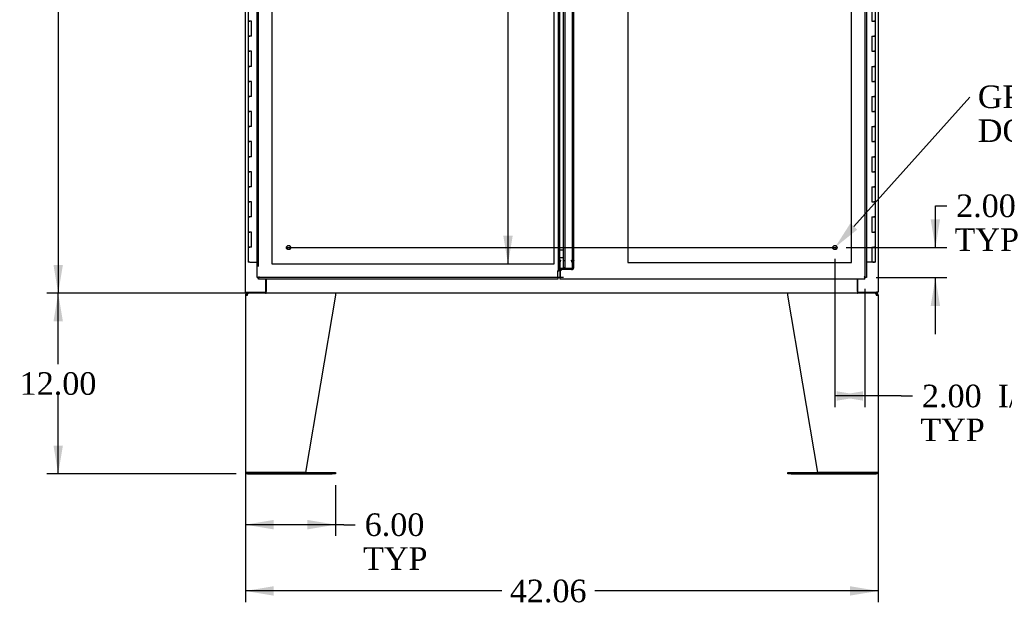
# Model space of a CAD drawing. Header units: inches. Extents: x 1 to 359, y -2 to 239.
# Tile 5 of 17: x 63 to 128, y 70 to 109. Entities that reach past the tile are written whole.
import ezdxf
from ezdxf import colors
from ezdxf.entities.mleader import LeaderData, LeaderLine
from ezdxf.enums import TextEntityAlignment as Align
from ezdxf.lldxf.tags import DXFTag
from ezdxf.math import Vec2, Vec3

# ---------------------------------------------------------------- set-up
doc = ezdxf.new("R2010")
doc.units = ezdxf.units.IN
doc.header["$MEASUREMENT"] = 0
for name, color, linetype in [('COM50799-1', 7, 'Continuous'), ('COM54578-50', 7, 'Continuous'), ('COM54928-1', 7, 'Continuous'), ('COM56694-1', 7, 'Continuous'), ('COM71160-1', 7, 'Continuous'), ('COM71161-1', 7, 'Continuous'), ('Default', 7, 'Continuous'), ('DV8_Default', 7, 'Continuous'), ('GSK11033', 7, 'Continuous'), ('STD21878', 7, 'Continuous')]:
    doc.layers.add(name, color=color, linetype=linetype)
doc.styles.add('SEACAD_Times_New_Roman', font='times.ttf')
tags = doc.linetypes.add('CENTER2', pattern=[1.125, 0.75, -0.125, 0.125, -0.125]).pattern_tags.tags
tags[10:11] = [DXFTag(74, 4), DXFTag(75, 0), DXFTag(340, '0'), DXFTag(46, 0.0), DXFTag(50, 0.0), DXFTag(44, 0.0), DXFTag(45, 0.0)]
tags[8:9] = [DXFTag(74, 4), DXFTag(75, 0), DXFTag(340, '0'), DXFTag(46, 0.0), DXFTag(50, 0.0), DXFTag(44, 0.0), DXFTag(45, 0.0)]
tags[6:7] = [DXFTag(74, 4), DXFTag(75, 0), DXFTag(340, '0'), DXFTag(46, 0.0), DXFTag(50, 0.0), DXFTag(44, 0.0), DXFTag(45, 0.0)]
tags[4:5] = [DXFTag(74, 4), DXFTag(75, 0), DXFTag(340, '0'), DXFTag(46, 0.0), DXFTag(50, 0.0), DXFTag(44, 0.0), DXFTag(45, 0.0)]
tags = doc.linetypes.add('HIDDEN2', pattern=[0.1875, 0.125, -0.0625]).pattern_tags.tags
tags[6:7] = [DXFTag(74, 4), DXFTag(75, 0), DXFTag(340, '0'), DXFTag(46, 0.0), DXFTag(50, 0.0), DXFTag(44, 0.0), DXFTag(45, 0.0)]
tags[4:5] = [DXFTag(74, 4), DXFTag(75, 0), DXFTag(340, '0'), DXFTag(46, 0.0), DXFTag(50, 0.0), DXFTag(44, 0.0), DXFTag(45, 0.0)]
doc.dimstyles.new('HAMMOND_(STH_-_300x200)', dxfattribs={"dimtxt": 1.5, "dimasz": 1.875, "dimexe": 0.75, "dimexo": 0.75, "dimgap": 0.375, "dimtad": 0, "dimtih": 1, "dimtoh": 1, "dimzin": 0, "dimdsep": 46, "dimtxsty": 'SEACAD_Times_New_Roman', "dimblk1": '_SE_FILLED', "dimblk2": '_SE_FILLED', "dimsah": 1, "dimcen": 0.75, "dimadec": 0, "dimazin": 0, "dimtfac": 0.8, "dimtofl": 0, "dimtmove": 0, "dimatfit": 3, "dimfxl": 0, "dimtolj": 1, "dimtzin": 0, "dimarcsym": 0})

# ---------------------------------------------------------------- blocks, each defined once
blk = doc.blocks.new('SEANNOT_GROUP3')
at = {"layer": 'Default', "color": 7, "linetype": 'CENTER2'}
blk.add_line((80.745, 93.594), (117.193, 93.594), dxfattribs=at)
blk = doc.blocks.new('SE7')
at = {"layer": 'COM50799-1', "color": 7, "linetype": 'Continuous'}
for p, q in [((78.719, 91.594), (78.719, 143.654)), ((98.844, 92.344), (98.844, 142.904)), ((78.861, 91.642), (78.814, 91.594)), ((78.862, 91.642), (78.861, 91.642)), ((78.862, 91.642), (78.862, 91.642)), ((78.862, 91.642), (78.862, 91.642)), ((78.862, 91.642), (78.862, 91.642)), ((98.701, 91.642), (98.701, 92.016)), ((98.701, 91.642), (98.701, 91.499)), ((78.719, 91.594), (78.775, 91.594)), ((78.814, 91.594), (78.775, 91.594)), ((78.814, 91.594), (78.814, 91.555)), ((78.814, 91.499), (78.814, 91.555)), ((98.701, 91.499), (78.814, 91.499))]:
    blk.add_line(p, q, dxfattribs=at)
at = {"layer": 'COM50799-1', "color": 7, "linetype": 'HIDDEN2'}
for p, q in [((78.814, 92.344), (78.814, 143.654)), ((98.749, 92.141), (98.749, 143.107)), ((99.673, 92.894), (99.673, 142.354)), ((99.768, 92.894), (99.768, 142.354)), ((98.749, 92.748), (98.844, 92.748)), ((98.844, 92.7), (98.749, 92.7)), ((98.892, 92.748), (98.844, 92.748)), ((98.844, 92.141), (98.844, 92.344)), ((98.864, 92.714), (98.892, 92.714)), ((98.864, 92.192), (98.864, 92.714)), ((98.864, 92.646), (98.892, 92.646)), ((98.892, 92.748), (98.892, 92.714)), ((98.892, 92.646), (98.892, 92.714)), ((99.625, 92.748), (99.659, 92.748)), ((99.625, 92.714), (99.625, 92.748)), ((99.625, 92.714), (99.625, 92.646)), ((99.659, 92.748), (99.726, 92.748)), ((99.659, 92.724), (99.726, 92.676)), ((99.768, 92.894), (99.673, 92.894)), ((99.673, 92.854), (99.673, 92.894)), ((99.768, 92.854), (99.673, 92.854)), ((99.673, 92.686), (99.673, 92.854)), ((99.673, 92.771), (99.768, 92.771)), ((99.673, 92.731), (99.768, 92.731)), ((99.768, 92.686), (99.673, 92.686)), ((99.673, 92.266), (99.673, 92.686)), ((99.768, 92.854), (99.768, 92.894)), ((99.768, 92.686), (99.768, 92.854)), ((99.768, 92.266), (99.768, 92.686)), ((98.749, 92.131), (98.749, 92.141)), ((99.625, 92.192), (98.864, 92.192)), ((98.864, 92.125), (98.864, 92.192)), ((99.625, 92.125), (98.864, 92.125)), ((99.659, 92.202), (99.726, 92.154)), ((99.673, 92.266), (99.768, 92.266)), ((98.701, 91.594), (78.814, 91.594))]:
    blk.add_line(p, q, dxfattribs=at)
at = {"layer": 'COM50799-1', "color": 7, "linetype": 'Continuous'}
for centre, start, end in [((79.343, 90.664), 116.23673, 121.43872), ((77.884, 92.124), 328.56128, 333.76327)]:
    blk.add_arc(centre, 1.09, start, end, dxfattribs=at)
at = {"layer": 'COM50799-1', "color": 7, "linetype": 'HIDDEN2'}
for centre, radius, start, end in [((98.701, 92.141), 0.048, 0, 19.05678), ((98.701, 92.141), 0.143, 352.05161, 0), ((99.516, 92.267), 0.158, 335.62507, 359.8409), ((99.592, 92.268), 0.177, 319.71218, 359.33324)]:
    blk.add_arc(centre, radius, start, end, dxfattribs=at)
for centre, major_axis, start_param, end_param in [((99.625, 92.748), (0.048, 0), 4.712389, 5.497787), ((99.625, 92.748), (0.143, 0), 4.712389, 5.497787), ((99.625, 92.226), (-0.048, 0), 1.570796, 2.356194), ((99.625, 92.226), (-0.143, 0), 1.570796, 2.356194)]:
    blk.add_ellipse(centre, major_axis=major_axis, ratio=0.707107, start_param=start_param, end_param=end_param, dxfattribs=at)
for points, degree, knots in [([(99.726, 92.748), (99.74, 92.751), (99.75, 92.755), (99.765, 92.763), (99.768, 92.767), (99.768, 92.771)], 3, [0, 0, 0, 0, 0.5, 0.5, 1, 1, 1, 1]), ([(99.768, 92.731), (99.768, 92.72), (99.765, 92.71), (99.75, 92.691), (99.74, 92.683), (99.726, 92.676)], 3, [0, 0, 0, 0, 0.5, 0.5, 1, 1, 1, 1]), ([(98.701, 92.016), (98.708, 92.028), (98.716, 92.039), (98.726, 92.057), (98.729, 92.063), (98.735, 92.074), (98.738, 92.08), (98.744, 92.098), (98.747, 92.109), (98.749, 92.127), (98.749, 92.133), (98.748, 92.144), (98.747, 92.15), (98.746, 92.156)], 3, [0, 0, 0, 0, 0.25, 0.25, 0.375, 0.375, 0.5, 0.5, 0.75, 0.75, 0.875, 0.875, 1, 1, 1, 1]), ([(98.842, 92.121), (98.83, 92.119), (98.821, 92.117), (98.816, 92.115), (98.811, 92.113), (98.807, 92.111), (98.746, 92.156)], 2, [0, 0, 0, 0.5, 0.5, 0.75, 0.75, 1, 1, 1])]:
    blk.add_open_spline(points, degree=degree, knots=knots, dxfattribs=at)
at = {"layer": 'COM50799-1', "color": 7, "linetype": 'Continuous'}
blk.add_open_spline([(98.701, 92.016), (98.718, 92.025), (98.735, 92.033), (98.767, 92.051), (98.782, 92.06), (98.808, 92.077), (98.818, 92.086), (98.835, 92.103), (98.84, 92.112), (98.842, 92.121)], degree=3, knots=[0, 0, 0, 0, 0.25, 0.25, 0.5, 0.5, 0.75, 0.75, 1, 1, 1, 1], dxfattribs=at)
at = {"layer": 'COM54578-50', "color": 7, "linetype": 'Continuous'}
for p, q in [((78.117, 109.624), (78.117, 108.624)), ((119.587, 109.624), (119.587, 108.624)), ((119.821, 108.624), (119.821, 109.624)), ((78.117, 108.624), (78.234, 108.624)), ((78.234, 108.624), (78.117, 108.624)), ((78.117, 108.624), (78.117, 107.624)), ((78.35, 108.624), (78.234, 108.624)), ((78.35, 107.624), (78.35, 108.624)), ((119.587, 108.624), (119.704, 108.624)), ((119.821, 108.624), (119.704, 108.624)), ((119.704, 108.624), (119.821, 108.624)), ((119.821, 107.624), (119.821, 108.624)), ((78.117, 107.624), (78.234, 107.624)), ((78.117, 107.624), (78.117, 106.624)), ((78.234, 107.624), (78.117, 107.624)), ((78.35, 107.624), (78.234, 107.624)), ((119.587, 107.624), (119.587, 106.624)), ((119.587, 107.624), (119.704, 107.624)), ((119.821, 107.624), (119.704, 107.624)), ((119.704, 107.624), (119.821, 107.624)), ((119.821, 106.624), (119.821, 107.624)), ((78.117, 106.624), (78.234, 106.624)), ((78.234, 106.624), (78.117, 106.624)), ((78.117, 106.624), (78.117, 105.624)), ((78.35, 106.624), (78.234, 106.624)), ((78.35, 105.624), (78.35, 106.624)), ((119.587, 106.624), (119.704, 106.624)), ((119.821, 106.624), (119.704, 106.624)), ((119.704, 106.624), (119.821, 106.624)), ((119.821, 105.624), (119.821, 106.624)), ((78.117, 105.624), (78.234, 105.624)), ((78.117, 105.624), (78.117, 104.624)), ((78.234, 105.624), (78.117, 105.624)), ((78.35, 105.624), (78.234, 105.624)), ((119.587, 105.624), (119.587, 104.624)), ((119.587, 105.624), (119.704, 105.624)), ((119.821, 105.624), (119.704, 105.624)), ((119.704, 105.624), (119.821, 105.624)), ((119.821, 104.624), (119.821, 105.624)), ((78.117, 104.624), (78.234, 104.624)), ((78.234, 104.624), (78.117, 104.624)), ((78.117, 104.624), (78.117, 103.624)), ((78.35, 104.624), (78.234, 104.624)), ((78.35, 103.624), (78.35, 104.624)), ((119.587, 104.624), (119.704, 104.624)), ((119.821, 104.624), (119.704, 104.624)), ((119.704, 104.624), (119.821, 104.624)), ((119.821, 103.624), (119.821, 104.624)), ((78.117, 103.624), (78.234, 103.624)), ((78.117, 103.624), (78.117, 102.624)), ((78.234, 103.624), (78.117, 103.624)), ((78.35, 103.624), (78.234, 103.624)), ((119.587, 103.624), (119.587, 102.624)), ((119.587, 103.624), (119.704, 103.624)), ((119.821, 103.624), (119.704, 103.624)), ((119.704, 103.624), (119.821, 103.624)), ((119.821, 102.624), (119.821, 103.624)), ((78.117, 102.624), (78.234, 102.624)), ((78.234, 102.624), (78.117, 102.624)), ((78.117, 102.624), (78.117, 101.624)), ((78.35, 102.624), (78.234, 102.624)), ((78.35, 101.624), (78.35, 102.624)), ((119.587, 102.624), (119.704, 102.624)), ((119.821, 102.624), (119.704, 102.624)), ((119.704, 102.624), (119.821, 102.624)), ((119.821, 101.624), (119.821, 102.624)), ((78.117, 101.624), (78.234, 101.624)), ((78.117, 101.624), (78.117, 100.624)), ((78.234, 101.624), (78.117, 101.624)), ((78.35, 101.624), (78.234, 101.624)), ((119.587, 101.624), (119.587, 100.624)), ((119.587, 101.624), (119.704, 101.624)), ((119.821, 101.624), (119.704, 101.624)), ((119.704, 101.624), (119.821, 101.624)), ((119.821, 100.624), (119.821, 101.624)), ((78.117, 100.624), (78.234, 100.624)), ((78.234, 100.624), (78.117, 100.624)), ((78.117, 100.624), (78.117, 99.624)), ((78.35, 100.624), (78.234, 100.624)), ((78.35, 99.624), (78.35, 100.624)), ((119.587, 100.624), (119.704, 100.624)), ((119.821, 100.624), (119.704, 100.624)), ((119.704, 100.624), (119.821, 100.624)), ((119.821, 99.624), (119.821, 100.624)), ((78.117, 99.624), (78.234, 99.624)), ((78.117, 99.624), (78.117, 98.624)), ((78.234, 99.624), (78.117, 99.624)), ((78.35, 99.624), (78.234, 99.624)), ((119.587, 99.624), (119.587, 98.624)), ((119.587, 99.624), (119.704, 99.624)), ((119.821, 99.624), (119.704, 99.624)), ((119.704, 99.624), (119.821, 99.624)), ((119.821, 98.624), (119.821, 99.624)), ((78.117, 98.624), (78.234, 98.624)), ((78.234, 98.624), (78.117, 98.624)), ((78.117, 98.624), (78.117, 97.624)), ((78.35, 98.624), (78.234, 98.624)), ((78.35, 97.624), (78.35, 98.624)), ((119.587, 98.624), (119.704, 98.624)), ((119.821, 98.624), (119.704, 98.624)), ((119.704, 98.624), (119.821, 98.624)), ((119.821, 97.624), (119.821, 98.624)), ((78.117, 97.624), (78.234, 97.624)), ((78.117, 97.624), (78.117, 96.624)), ((78.234, 97.624), (78.117, 97.624)), ((78.35, 97.624), (78.234, 97.624)), ((119.587, 97.624), (119.587, 96.624)), ((119.587, 97.624), (119.704, 97.624)), ((119.821, 97.624), (119.704, 97.624)), ((119.704, 97.624), (119.821, 97.624)), ((119.821, 96.624), (119.821, 97.624)), ((78.117, 96.624), (78.234, 96.624)), ((78.234, 96.624), (78.117, 96.624)), ((78.117, 96.624), (78.117, 95.624)), ((78.35, 96.624), (78.234, 96.624)), ((78.35, 95.624), (78.35, 96.624)), ((119.587, 96.624), (119.704, 96.624)), ((119.821, 96.624), (119.704, 96.624)), ((119.704, 96.624), (119.821, 96.624)), ((119.821, 95.624), (119.821, 96.624)), ((78.117, 95.624), (78.234, 95.624)), ((78.117, 95.624), (78.117, 94.624)), ((78.234, 95.624), (78.117, 95.624)), ((78.35, 95.624), (78.234, 95.624)), ((119.587, 95.624), (119.587, 94.624)), ((119.587, 95.624), (119.704, 95.624)), ((119.821, 95.624), (119.704, 95.624)), ((119.704, 95.624), (119.821, 95.624)), ((119.821, 94.624), (119.821, 95.624)), ((78.117, 94.624), (78.234, 94.624)), ((78.234, 94.624), (78.117, 94.624)), ((78.117, 94.624), (78.117, 93.624)), ((78.35, 94.624), (78.234, 94.624)), ((78.35, 93.624), (78.35, 94.624)), ((119.587, 94.624), (119.704, 94.624)), ((119.821, 94.624), (119.704, 94.624)), ((119.704, 94.624), (119.821, 94.624)), ((119.821, 93.624), (119.821, 94.624)), ((78.117, 93.624), (78.234, 93.624)), ((78.117, 93.624), (78.117, 92.624)), ((78.234, 93.624), (78.117, 93.624)), ((78.35, 93.624), (78.234, 93.624)), ((119.587, 93.624), (119.587, 92.624)), ((119.587, 93.624), (119.704, 93.624)), ((119.821, 93.624), (119.704, 93.624)), ((119.704, 93.624), (119.821, 93.624)), ((119.821, 92.624), (119.821, 93.624)), ((78.234, 92.624), (78.117, 92.624)), ((78.234, 92.624), (78.719, 92.624)), ((119.587, 92.624), (119.219, 92.624)), ((119.821, 92.624), (119.587, 92.624)), ((119.641, 92.589), (119.641, 92.615)), ((119.641, 92.615), (119.691, 92.615)), ((119.691, 92.589), (119.641, 92.589)), ((119.654, 92.624), (119.654, 92.615)), ((119.716, 92.615), (119.691, 92.615)), ((119.716, 92.589), (119.691, 92.589)), ((119.716, 92.615), (119.766, 92.615)), ((119.766, 92.589), (119.716, 92.589)), ((119.754, 92.615), (119.754, 92.624)), ((119.766, 92.615), (119.766, 92.589))]:
    blk.add_line(p, q, dxfattribs=at)
at = {"layer": 'COM54928-1', "color": 7, "linetype": 'Continuous'}
for p, q in [((77.938, 90.419), (77.938, 78.705)), ((77.938, 90.419), (78.081, 90.419)), ((78.042, 90.448), (77.967, 90.506)), ((78.081, 90.467), (78.081, 90.562)), ((78.081, 90.419), (78.081, 90.506)), ((78.081, 90.419), (78.081, 90.419)), ((83.938, 90.419), (81.937, 78.657)), ((83.938, 90.506), (83.938, 90.419)), ((114, 90.419), (114, 90.506)), ((116, 78.657), (114, 90.419)), ((119.857, 90.467), (119.857, 90.562)), ((119.857, 90.506), (119.857, 90.419)), ((119.857, 90.419), (120, 90.419)), ((119.857, 90.419), (119.857, 90.419)), ((119.895, 90.448), (119.97, 90.506)), ((120, 90.419), (120, 78.705)), ((78.081, 78.657), (77.946, 78.657)), ((77.946, 78.657), (78.081, 78.657)), ((81.937, 78.657), (78.081, 78.657)), ((78.081, 78.657), (83.717, 78.657)), ((78.081, 78.562), (83.717, 78.562)), ((83.717, 78.657), (83.937, 78.657)), ((83.937, 78.562), (83.717, 78.562)), ((83.937, 78.657), (83.937, 78.562)), ((114, 78.562), (114, 78.657)), ((114, 78.657), (114.22, 78.657)), ((114.22, 78.562), (114, 78.562)), ((114.22, 78.657), (119.857, 78.657)), ((114.22, 78.562), (119.857, 78.562)), ((119.857, 78.657), (116, 78.657)), ((119.857, 78.657), (119.992, 78.657)), ((119.992, 78.657), (119.857, 78.657))]:
    blk.add_line(p, q, dxfattribs=at)
for centre, radius, start, end in [((78.081, 90.419), 0.143, 142.41616, 180), ((78.081, 90.419), 0.143, 90, 142.41616), ((78.081, 90.419), 0.048, 142.41616, 180), ((78.081, 90.419), 0.048, 90.00014, 142.41602), ((119.857, 90.419), 0.143, 37.58384, 90), ((119.857, 90.419), 0.048, 37.58398, 89.99986), ((119.857, 90.419), 0.048, 0, 37.58384), ((119.857, 90.419), 0.143, 0, 37.58384), ((78.081, 78.705), 0.143, 180, 199.61294), ((78.081, 78.705), 0.143, 199.61294, 270), ((119.857, 78.705), 0.143, 270, 340.38706), ((119.857, 78.705), 0.143, 340.38706, 0)]:
    blk.add_arc(centre, radius, start, end, dxfattribs=at)
for centre, major_axis, start_param, end_param in [((78.081, 78.705), (0.143, 0), 3.141593, 3.483903), ((119.857, 78.705), (-0.143, 0), 2.799282, 3.141593)]:
    blk.add_ellipse(centre, major_axis=major_axis, ratio=0.99836, start_param=start_param, end_param=end_param, dxfattribs=at)
for points in [[(78.081, 90.506), (78.09, 90.523), (78.1, 90.537), (78.119, 90.556), (78.128, 90.562), (78.138, 90.562)], [(83.927, 90.562), (83.929, 90.562), (83.93, 90.556), (83.934, 90.537), (83.936, 90.523), (83.938, 90.506)], [(114, 90.506), (114.002, 90.523), (114.004, 90.537), (114.007, 90.556), (114.009, 90.562), (114.011, 90.562)], [(119.799, 90.562), (119.809, 90.562), (119.819, 90.556), (119.838, 90.537), (119.847, 90.523), (119.857, 90.506)]]:
    blk.add_open_spline(points, degree=3, knots=[0, 0, 0, 0, 0.5, 0.5, 1, 1, 1, 1], dxfattribs=at)
at = {"layer": 'COM56694-1', "color": 7, "linetype": 'Continuous'}
for p, q in [((119.219, 143.654), (119.219, 91.594)), ((99.094, 92.344), (99.094, 142.904)), ((98.987, 92.147), (98.862, 92.022)), ((98.862, 92.022), (98.862, 91.642)), ((98.862, 91.499), (98.862, 91.642)), ((99.237, 92.147), (98.987, 92.147)), ((119.076, 91.642), (119.076, 91.642)), ((119.076, 91.642), (119.076, 91.642)), ((119.076, 91.642), (119.076, 91.642)), ((119.076, 91.642), (119.076, 91.642)), ((119.076, 91.642), (119.076, 91.642)), ((119.087, 91.631), (119.124, 91.594)), ((119.124, 91.499), (98.862, 91.499)), ((119.124, 91.594), (119.163, 91.594)), ((119.124, 91.594), (119.124, 91.555)), ((119.124, 91.499), (119.124, 91.555)), ((119.219, 91.594), (119.163, 91.594))]:
    blk.add_line(p, q, dxfattribs=at)
at = {"layer": 'COM56694-1', "color": 7, "linetype": 'HIDDEN2'}
for p, q in [((99.189, 92.262), (99.189, 142.986)), ((119.124, 142.904), (119.124, 91.594)), ((99.189, 92.719), (99.094, 92.719)), ((99.094, 92.262), (99.094, 92.344)), ((99.094, 92.262), (99.189, 92.262)), ((99.093, 91.594), (98.862, 91.594))]:
    blk.add_line(p, q, dxfattribs=at)
at = {"layer": 'COM56694-1', "color": 7, "linetype": 'Continuous'}
for centre, start, end in [((118.594, 90.664), 58.56128, 63.76327), ((120.054, 92.124), 206.23673, 211.43872)]:
    blk.add_arc(centre, 1.09, start, end, dxfattribs=at)
blk.add_open_spline([(99.237, 92.147), (99.218, 92.157), (99.199, 92.166), (99.165, 92.185), (99.149, 92.195), (99.122, 92.214), (99.112, 92.224), (99.097, 92.243), (99.094, 92.252), (99.094, 92.262)], degree=3, knots=[0, 0, 0, 0, 0.25, 0.25, 0.5, 0.5, 0.75, 0.75, 1, 1, 1, 1], dxfattribs=at)
at = {"layer": 'COM56694-1', "color": 7, "linetype": 'HIDDEN2'}
blk.add_open_spline([(99.237, 92.147), (99.23, 92.157), (99.224, 92.166), (99.213, 92.185), (99.207, 92.195), (99.198, 92.214), (99.195, 92.224), (99.19, 92.243), (99.189, 92.252), (99.189, 92.262)], degree=3, knots=[0, 0, 0, 0, 0.25, 0.25, 0.5, 0.5, 0.75, 0.75, 1, 1, 1, 1], dxfattribs=at)
at = {"layer": 'COM71160-1', "color": 7, "linetype": 'Continuous'}
for p, q in [((77.938, 90.634), (77.938, 144.615)), ((120, 144.615), (120, 90.634)), ((79.283, 91.499), (79.283, 90.634)), ((118.655, 90.634), (118.655, 91.499)), ((77.938, 90.634), (78.046, 90.634)), ((78.046, 90.634), (79.283, 90.634)), ((118.655, 90.634), (119.892, 90.634)), ((120, 90.634), (119.892, 90.634))]:
    blk.add_line(p, q, dxfattribs=at)
at = {"layer": 'COM71161-1', "color": 7, "linetype": 'Continuous'}
for p, q in [((79.313, 91.499), (79.313, 90.67)), ((118.625, 90.67), (118.625, 91.499)), ((78.01, 90.634), (78.01, 90.562)), ((79.283, 90.562), (78.01, 90.562)), ((79.283, 90.634), (79.313, 90.634)), ((79.283, 90.634), (79.283, 90.562)), ((79.283, 90.562), (79.313, 90.562)), ((79.313, 90.562), (79.313, 90.67)), ((118.625, 90.562), (79.313, 90.562)), ((118.625, 90.67), (118.625, 90.562)), ((118.625, 90.634), (118.655, 90.634)), ((118.625, 90.562), (118.655, 90.562)), ((118.655, 90.634), (118.655, 90.562)), ((119.928, 90.562), (118.655, 90.562)), ((119.928, 90.634), (119.928, 90.562))]:
    blk.add_line(p, q, dxfattribs=at)
at = {"layer": 'DV8_Default', "color": 7, "linetype": 'HIDDEN2'}
for p, q in [((79.719, 92.499), (79.719, 142.749)), ((98.451, 142.749), (98.451, 92.499)), ((118.219, 92.594), (118.219, 142.749)), ((103.362, 115.872), (103.362, 92.594)), ((98.451, 92.499), (79.719, 92.499)), ((103.362, 92.594), (118.219, 92.594))]:
    blk.add_line(p, q, dxfattribs=at)
at = {"layer": 'GSK11033', "color": 7, "linetype": 'Continuous'}
for p, q in [((98.844, 93.448), (99.094, 93.448)), ((98.844, 92.94), (99.094, 92.94)), ((98.845, 92.344), (98.845, 91.594)), ((99.093, 92.147), (99.093, 92.344)), ((98.845, 91.594), (98.701, 91.594)), ((98.862, 91.594), (98.845, 91.594))]:
    blk.add_line(p, q, dxfattribs=at)
at = {"layer": 'STD21878', "color": 7, "linetype": 'HIDDEN2'}
for centre, radius in [((80.814, 93.594), 0.141), ((80.814, 93.594), 0.125), ((117.124, 93.594), 0.141), ((117.124, 93.594), 0.125)]:
    blk.add_circle(centre, radius, dxfattribs=at)
blk = doc.blocks.new('DMBLK2607')
at = {"layer": 'Default', "linetype": 'Continuous'}
for points in [[(65.186, 142.812), (65.811, 142.812), (65.499, 144.687)], [(65.186, 92.437), (65.499, 90.562), (65.811, 92.437)]]:
    blk.add_hatch(color=7, dxfattribs=at).paths.add_polyline_path(points)
at = {"layer": 'Default', "color": 7, "linetype": 'Continuous'}
for p, q in [((78.563, 144.687), (64.749, 144.687)), ((65.499, 144.687), (65.499, 118.899)), ((65.499, 116.874), (65.499, 90.562)), ((78.563, 90.562), (64.749, 90.562))]:
    blk.add_line(p, q, dxfattribs=at)
at = {"layer": 'Default', "color": 7, "linetype": 'Continuous', "style": 'SEACAD_Times_New_Roman'}
blk.add_text('54.13', height=1.5, dxfattribs=at).set_placement((62.94, 118.374), align=Align.TOP_LEFT)
blk = doc.blocks.new('_SE_FILLED')
at = {"color": 0}
blk.add_line((0, 0), (-1, 0), dxfattribs=at)
blk.add_solid([(0, 0), (-1, -0.1665), (-1, 0.1665), (0, 0)], dxfattribs=at)
blk = doc.blocks.new('DMBLK2621')
at = {"layer": 'Default', "linetype": 'Continuous'}
for points in [[(95.082, 140.874), (95.707, 140.874), (95.395, 142.749)], [(95.082, 94.374), (95.395, 92.499), (95.707, 94.374)]]:
    blk.add_hatch(color=7, dxfattribs=at).paths.add_polyline_path(points)
at = {"layer": 'Default', "color": 7, "linetype": 'Continuous'}
for p, q in [((95.395, 142.749), (95.395, 118.899)), ((95.395, 114.624), (95.395, 92.499))]:
    blk.add_line(p, q, dxfattribs=at)
at = {"layer": 'Default', "color": 7, "linetype": 'Continuous', "style": 'SEACAD_Times_New_Roman'}
for s, p in [('50.25', (92.836, 118.374)), ('TYP', (93.298, 116.124))]:
    blk.add_text(s, height=1.5, dxfattribs=at).set_placement(p, align=Align.TOP_LEFT)
blk = doc.blocks.new('DMBLK2627')
at = {"layer": 'Default', "linetype": 'Continuous'}
for points in [[(124.115, 95.469), (123.49, 95.469), (123.803, 93.594)], [(124.115, 89.719), (123.803, 91.594), (123.49, 89.719)]]:
    blk.add_hatch(color=7, dxfattribs=at).paths.add_polyline_path(points)
at = {"layer": 'Default', "color": 7, "linetype": 'Continuous'}
for p, q in [((123.803, 96.367), (124.553, 96.367)), ((123.803, 93.594), (123.803, 96.367)), ((117.874, 93.594), (124.553, 93.594)), ((119.874, 91.594), (124.553, 91.594)), ((123.803, 87.844), (123.803, 91.594))]:
    blk.add_line(p, q, dxfattribs=at)
at = {"layer": 'Default', "color": 7, "linetype": 'Continuous', "style": 'SEACAD_Times_New_Roman'}
for s, p in [('2.00', (125.184, 97.117)), ('I/S', (130.215, 97.117)), ('TYP', (125.078, 94.867))]:
    blk.add_text(s, height=1.5, dxfattribs=at).set_placement(p, align=Align.TOP_LEFT)
blk = doc.blocks.new('DMBLK2628')
at = {"layer": 'Default', "linetype": 'Continuous'}
for points in [[(118.999, 83.422), (118.999, 84.047), (117.124, 83.734)], [(117.249, 83.422), (119.124, 83.734), (117.249, 84.047)]]:
    blk.add_hatch(color=7, dxfattribs=at).paths.add_polyline_path(points)
at = {"layer": 'Default', "color": 7, "linetype": 'Continuous'}
for p, q in [((117.124, 92.844), (117.124, 82.984)), ((119.124, 90.844), (119.124, 82.984)), ((121.528, 83.734), (117.124, 83.734)), ((121.528, 83.734), (122.278, 83.734))]:
    blk.add_line(p, q, dxfattribs=at)
at = {"layer": 'Default', "color": 7, "linetype": 'Continuous', "style": 'SEACAD_Times_New_Roman'}
for s, p in [('2.00', (122.91, 84.484)), ('I/S', (127.941, 84.484)), ('TYP', (122.803, 82.234))]:
    blk.add_text(s, height=1.5, dxfattribs=at).set_placement(p, align=Align.TOP_LEFT)
blk = doc.blocks.new('DMBLK2634')
at = {"layer": 'Default', "linetype": 'Continuous'}
for points in [[(79.813, 70.475), (79.813, 71.1), (77.938, 70.787)], [(118.125, 70.475), (120, 70.787), (118.125, 71.1)]]:
    blk.add_hatch(color=7, dxfattribs=at).paths.add_polyline_path(points)
at = {"layer": 'Default', "color": 7, "linetype": 'Continuous'}
for p, q in [((77.938, 89.884), (77.938, 70.037)), ((120, 89.884), (120, 70.037)), ((94.994, 70.787), (77.938, 70.787)), ((120, 70.787), (101.163, 70.787))]:
    blk.add_line(p, q, dxfattribs=at)
at = {"layer": 'Default', "color": 7, "linetype": 'Continuous', "style": 'SEACAD_Times_New_Roman'}
blk.add_text('42.06', height=1.5, dxfattribs=at).set_placement((95.519, 71.537), align=Align.TOP_LEFT)
blk = doc.blocks.new('DMBLK2636')
at = {"layer": 'Default', "linetype": 'Continuous'}
for points in [[(65.186, 88.687), (65.811, 88.687), (65.499, 90.562)], [(65.186, 80.437), (65.499, 78.562), (65.811, 80.437)]]:
    blk.add_hatch(color=7, dxfattribs=at).paths.add_polyline_path(points)
at = {"layer": 'Default', "color": 7, "linetype": 'Continuous'}
for p, q in [((77.896, 90.562), (64.749, 90.562)), ((65.499, 85.837), (65.499, 90.562)), ((65.499, 78.562), (65.499, 83.812)), ((77.331, 78.562), (64.749, 78.562))]:
    blk.add_line(p, q, dxfattribs=at)
at = {"layer": 'Default', "color": 7, "linetype": 'Continuous', "style": 'SEACAD_Times_New_Roman'}
blk.add_text('12.00', height=1.5, dxfattribs=at).set_placement((62.94, 85.312), align=Align.TOP_LEFT)
blk = doc.blocks.new('DMBLK2637')
at = {"layer": 'Default', "linetype": 'Continuous'}
for points in [[(79.813, 74.875), (79.813, 75.5), (77.938, 75.188)], [(82.062, 74.875), (83.937, 75.188), (82.062, 75.5)]]:
    blk.add_hatch(color=7, dxfattribs=at).paths.add_polyline_path(points)
at = {"layer": 'Default', "color": 7, "linetype": 'Continuous'}
for p, q in [((77.938, 77.955), (77.938, 74.438)), ((83.937, 77.812), (83.937, 74.438)), ((84.49, 75.188), (77.938, 75.188)), ((84.49, 75.188), (85.24, 75.188))]:
    blk.add_line(p, q, dxfattribs=at)
at = {"layer": 'Default', "color": 7, "linetype": 'Continuous', "style": 'SEACAD_Times_New_Roman'}
for s, p in [('6.00', (85.872, 75.938)), ('TYP', (85.765, 73.688))]:
    blk.add_text(s, height=1.5, dxfattribs=at).set_placement(p, align=Align.TOP_LEFT)

msp = doc.modelspace()

# ---------------------------------------------------------------- block references
at = {"layer": 'Default'}
for name in ['SE7', 'SEANNOT_GROUP3']:
    msp.add_blockref(name, (0, 0), dxfattribs=at)

# ---------------------------------------------------------------- dimensions: what is measured, and where the dimension line sits
at = {"layer": 'Default', "color": 7, "linetype": 'Continuous'}
for base, p1, p2, angle, text, picture, middle, dimtype in [((65.49878326, 144.686518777), (79.312511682, 144.686518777), (79.312511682, 90.561518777), 270, '\\A1;<>', 'DMBLK2607', (65.49878326, 117.624017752), 161), ((95.395, 142.749), (98.451, 142.749), (98.451, 92.499), 270, '\\A1;<>\\PTYP', 'DMBLK2621', (95.395, 117.624), 161), ((65.499, 90.562), (78.081, 78.562), (78.646, 90.562), 90, '\\A1;<>', 'DMBLK2636', (65.499, 84.562), 160)]:
    dim = msp.add_linear_dim(base=base, p1=p1, p2=p2, angle=angle, text=text, dimstyle='HAMMOND_(STH_-_300x200)', dxfattribs=at)
    dim.commit()
    dim.dimension.update_dxf_attribs({"geometry": picture, "text_midpoint": middle, "dimtype": dimtype})
dim = msp.add_linear_dim(base=(123.803, 93.594), p1=(119.124, 91.594), p2=(117.124, 93.594), angle=90, text='\\A1;<> I/S\\PTYP', dimstyle='HAMMOND_(STH_-_300x200)', override={"dimtmove": 1}, dxfattribs=at)
dim.commit()
dim.dimension.update_dxf_attribs({"geometry": 'DMBLK2627', "text_midpoint": (124.553, 96.367), "dimtype": 160})
for base, p1, p2, text, picture, middle in [((117.124, 83.734), (119.124, 91.594), (117.124, 93.594), '\\A1;<> I/S\\PTYP', 'DMBLK2628', (122.278, 83.734)), ((77.938, 75.188), (83.937, 78.562), (77.938, 90.419), '\\A1;<>\\PTYP', 'DMBLK2637', (85.24, 75.188))]:
    dim = msp.add_linear_dim(base=base, p1=p1, p2=p2, text=text, dimstyle='HAMMOND_(STH_-_300x200)', override={"dimtmove": 1}, dxfattribs=at)
    dim.commit()
    dim.dimension.update_dxf_attribs({"geometry": picture, "text_midpoint": middle, "dimtype": 160})
dim = msp.add_linear_dim(base=(77.938, 70.787), p1=(120, 90.634), p2=(77.938, 90.634), text='\\A1;<>', dimstyle='HAMMOND_(STH_-_300x200)', dxfattribs=at)
dim.commit()
dim.dimension.update_dxf_attribs({"geometry": 'DMBLK2634', "text_midpoint": (98.079, 70.787), "dimtype": 160})

# ---------------------------------------------------------------- leaders
ml = msp.add_multileader_mtext('Standard', dxfattribs=at)
ml.set_content('{\\pxsm0.9;\\fTimes New Roman|b0||i0||c0|p34;\\W1.;GROUND STUD\\PDOOR TYP\\P}', color=7)
ml.set_leader_properties()
ml.build(insert=Vec2(0, 0))
ml.multileader.update_dxf_attribs({"dogleg_length": 0, "arrow_head_size": 1.875})
ctx = ml.context
ctx.base_point, ctx.char_height, ctx.arrow_head_size, ctx.landing_gap_size = Vec3(126.534, 102.927), 1.5, 1.875, 0.525
notes = []
notes.append((ctx, [(0, (1, 1, 0), (126.099, 103.587), (1, 0), 0, [(0, [(117.124, 93.594)], 0, [])])]))
ctx.mtext.insert = Vec3(126.624, 104.354)
for ctx, leaders in notes:
    for number, flags, end, landing, length, lines in leaders:
        leader = LeaderData()
        leader.index, (leader.has_last_leader_line, leader.has_dogleg_vector, leader.attachment_direction) = number, flags
        leader.last_leader_point, leader.dogleg_vector, leader.dogleg_length = Vec3(end), Vec3(landing), length
        for number, points, colour, breaks in lines:
            line = LeaderLine()
            line.index, line.vertices, line.color, line.breaks = number, Vec3.list(points), colors.encode_raw_color(colour), breaks
            leader.lines.append(line)
        ctx.leaders.append(leader)

doc.saveas('drawing.dxf')
